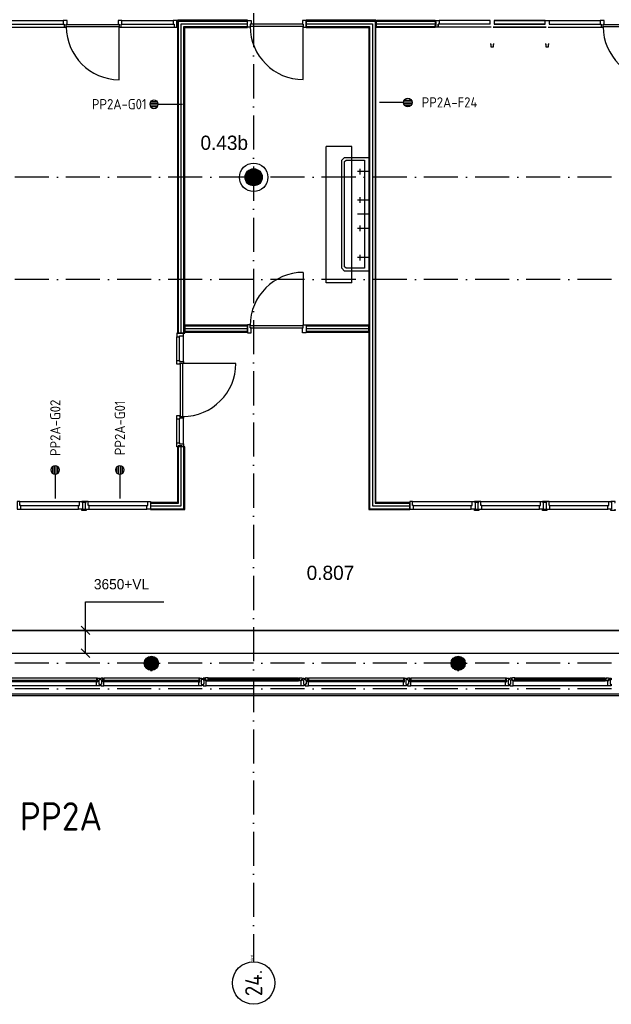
# Model space of a CAD drawing. Header units: millimetres. Extents: x -6587 to 170951, y 244 to 951952.
# Tile 31 of 102: x 52975 to 63387, y 36019 to 53342. Entities that reach past the tile are written whole.
import ezdxf
from ezdxf.enums import TextEntityAlignment as Align

# ---------------------------------------------------------------- set-up
doc = ezdxf.new("R2010")
doc.units = ezdxf.units.MM
doc.header["$LTSCALE"] = 100
doc.linetypes.add('DASHDOT', pattern=[9, 6, -1.5, 0, -1.5])
doc.layers.get('0').update_dxf_attribs({"linetype": 'CONTINUOUS'})
for name, color, linetype in [('AL$7----_STRAMIEN', 1, 'DASHDOT'), ('AL22----_BINNENWAND', 7, 'CONTINUOUS'), ('ALN-----_BLOCKNAAM', 2, 'CONTINUOUS'), ('BOUW', 8, 'CONTINUOUS'), ('EB6431--_ATTRIB', 2, 'CONTINUOUS'), ('EB6441--_ATTRIB', 2, 'CONTINUOUS'), ('EL6431--_CCTV', 3, 'CONTINUOUS'), ('EL6441--_DATACOM', 3, 'CONTINUOUS'), ('KABELGOOT', 8, 'CONTINUOUS'), ('TEKST50', 90, 'CONTINUOUS')]:
    doc.layers.add(name, color=color, linetype=linetype)
doc.styles.add('1_8', font='iso', dxfattribs={"width": 0.7, "height": 1.8})
doc.styles.add('BURO-018', font='BUROFONT.shx', dxfattribs={"height": 180})
doc.styles.add('BURO-025', font='BUROFONT.shx', dxfattribs={"height": 250})
doc.styles.add('MAATVOERING', font='iso.shx')
doc.styles.add('NORATT', font='isocp.shx')
doc.styles.get("Standard").update_dxf_attribs({"font": 'iso.shx'})

# ---------------------------------------------------------------- blocks, each defined once
blk = doc.blocks.new('ES4X2')
for p, q in [((-0.45, 1.4), (-0.45, 2.6)), ((-0.15, 1.27), (-0.15, 2.73)), ((0.15, 1.27), (0.15, 2.73)), ((0.45, 1.4), (0.45, 2.6)), ((0, 1.25), (0, -3))]:
    blk.add_line(p, q)
blk.add_circle((0, 2), 0.75)
at = {"style": '1_8'}
for tag, flags, p in [('NUMMER', 8, (0, 4)), ('INDIENST', 9, (0, 0)), ('GEBOUW', 9, (0, 0)), ('M_CODE', 9, (0, 0)), ('REGIST', 9, (0, 0)), ('CODE', 8, (0, 0))]:
    blk.add_attdef(tag, text='', height=1.8, dxfattribs=dict(at, flags=flags)).set_placement(p, align=Align.MIDDLE_CENTER)
blk = doc.blocks.new('1011')
at = {"layer": 'AL$7----_STRAMIEN', "color": 7, "linetype": 'Continuous'}
blk.add_circle((-750, 0), 750, dxfattribs=at)
at = {"layer": 'AL$7----_STRAMIEN', "color": 3, "linetype": 'Continuous'}
blk.add_attdef('STR-NAAM', text='', height=600, rotation=360, dxfattribs=at).set_placement((-750, 0), align=Align.MIDDLE)
at = {"layer": 'ALN-----_BLOCKNAAM', "linetype": 'Continuous'}
blk.add_text('1011', height=100, dxfattribs=at).set_placement((0, 0))
blk = doc.blocks.new('BU11467H02')
at = {"linetype": 'Continuous'}
blk.add_lwpolyline([(33.5, 114), (-33.5, 114), (-33.5, 67), (-16.5, 67), (-16.5, 0), (16.5, 0), (16.5, 67), (33.5, 67)], close=True, dxfattribs=at)

msp = doc.modelspace()

# ---------------------------------------------------------------- hatches: boundary and pattern name
at = {"layer": 'BOUW'}
h = msp.add_hatch(dxfattribs=at)
h.set_pattern_fill('GEWPBET', color=256, scale=100, angle=90, style=0)
h.set_pattern_definition([(90, (57093.015, 50568.749), (-20, 1e-15), [])])
edge = h.paths.add_edge_path()
edge.add_arc((57093, 50568.7), 150, 0, 360)

# ---------------------------------------------------------------- linework, layer by layer
at = {"layer": 'AL$7----_STRAMIEN', "color": 1}
for p, q in [((57092.8, 77759.8), (57092.8, 36768.7)), ((57092.8, 77759.8), (57092.8, 36768.7)), ((93992.8, 50568.7), (4198.5, 50568.7)), ((93992.8, 48768.7), (4198.5, 48768.7)), ((93992.8, 42018.7), (4579.5, 42018.7)), ((93992.8, 41568.7), (4198.5, 41568.7))]:
    msp.add_line(p, q, dxfattribs=at)
at = {"layer": 'AL22----_BINNENWAND', "color": 8, "linetype": 'Continuous'}
for p, q in [((58818.3, 51111.7), (58368.3, 51111.7)), ((58368.3, 48711.7), (58368.3, 51111.7)), ((58818.3, 48711.7), (58818.3, 51111.7)), ((58818.3, 48711.7), (58368.3, 48711.7))]:
    msp.add_line(p, q, dxfattribs=at)
at = {"layer": 'BOUW'}
for p, q in [((53741.8, 53325.9), (53741.8, 53262.9)), ((53808.8, 53325.9), (53741.8, 53325.9)), ((53741.8, 53262.9), (53758.8, 53262.9)), ((53758.8, 53262.9), (53758.8, 53211.9)), ((53758.8, 53211.9), (53791.8, 53211.9)), ((53791.8, 53262.9), (53808.8, 53262.9)), ((53791.8, 53211.9), (53791.8, 53262.9)), ((53793.8, 53256.9), (54723.8, 53256.9)), ((53793.8, 53215.9), (53793.8, 53256.9)), ((54723.8, 53215.9), (53793.8, 53215.9)), ((53808.8, 53262.9), (53808.8, 53325.9)), ((54708.8, 53325.9), (54708.8, 53262.9)), ((54775.8, 53325.9), (54708.8, 53325.9)), ((54708.8, 53262.9), (54725.8, 53262.9)), ((54723.8, 53256.9), (54723.8, 53215.9)), ((54723.8, 52285.9), (54723.8, 53215.9)), ((54725.8, 53262.9), (54725.8, 53211.9)), ((54725.8, 53211.9), (54758.8, 53211.9)), ((54758.8, 53262.9), (54775.8, 53262.9)), ((54758.8, 53211.9), (54758.8, 53262.9)), ((54775.8, 53262.9), (54775.8, 53325.9)), ((56982.8, 53325.9), (57049.8, 53325.9)), ((56982.8, 53211.9), (56982.8, 53325.9)), ((57032.8, 53211.9), (56982.8, 53211.9)), ((57032.8, 53262.9), (57032.8, 53211.9)), ((57049.8, 53262.9), (57032.8, 53262.9)), ((57966.8, 53262.9), (57032.8, 53262.9)), ((57966.8, 53222.9), (57032.8, 53222.9)), ((57049.8, 53325.9), (57049.8, 53262.9)), ((57949.8, 53325.9), (57949.8, 53262.9)), ((58016.8, 53325.9), (57949.8, 53325.9)), ((57949.8, 53262.9), (57966.8, 53262.9)), ((57966.8, 53262.9), (57966.8, 53211.9)), ((57966.8, 52288.9), (57966.8, 53222.9)), ((57966.8, 53211.9), (58016.8, 53211.9)), ((58016.8, 53211.9), (58016.8, 53325.9)), ((60290.3, 53325.9), (60357.3, 53325.9)), ((60290.3, 53303.9), (60290.3, 53325.9)), ((60306.3, 53303.9), (60290.3, 53303.9)), ((60290.3, 53236.9), (60306.3, 53236.9)), ((60290.3, 53211.9), (60290.3, 53236.9)), ((60340.3, 53211.9), (60290.3, 53211.9)), ((60306.3, 53236.9), (60306.3, 53303.9)), ((60340.3, 53262.9), (60340.3, 53211.9)), ((60357.3, 53262.9), (60340.3, 53262.9)), ((60340.3, 53211.9), (60340.3, 53262.9)), ((61274.8, 53211.9), (60340.3, 53211.9)), ((60357.3, 53325.9), (60357.3, 53262.9)), ((61257.8, 53325.9), (60357.3, 53325.9)), ((61257.8, 53262.9), (60357.3, 53262.9)), ((61257.8, 53262.9), (61257.8, 53325.9)), ((61307.8, 53211.9), (62241.8, 53211.9)), ((62241.8, 53211.9), (61307.8, 53211.9)), ((61324.8, 53325.9), (62224.8, 53325.9)), ((62224.8, 53325.9), (61324.8, 53325.9)), ((61324.8, 53325.9), (62224.8, 53325.9)), ((62224.8, 53325.9), (61324.8, 53325.9)), ((61324.8, 53325.9), (61324.8, 53262.9)), ((61324.8, 53262.9), (62224.8, 53262.9)), ((62224.8, 53262.9), (61324.8, 53262.9)), ((62224.8, 53325.9), (62291.8, 53325.9)), ((62224.8, 53262.9), (62224.8, 53325.9)), ((62274.8, 53211.9), (63208.8, 53211.9)), ((62291.8, 53325.9), (63191.8, 53325.9)), ((62291.8, 53325.9), (62291.8, 53262.9)), ((62291.8, 53262.9), (63191.8, 53262.9)), ((63191.8, 53325.9), (63191.8, 53262.9)), ((63258.8, 53325.9), (63191.8, 53325.9)), ((63191.8, 53262.9), (63208.8, 53262.9)), ((63208.8, 53262.9), (63208.8, 53211.9)), ((63208.8, 53211.9), (63241.8, 53211.9)), ((63241.8, 53262.9), (63258.8, 53262.9)), ((63241.8, 53211.9), (63241.8, 53262.9)), ((63243.8, 53256.9), (64173.8, 53256.9)), ((63243.8, 53215.9), (63243.8, 53256.9)), ((64173.8, 53215.9), (63243.8, 53215.9)), ((63258.8, 53262.9), (63258.8, 53325.9)), ((61274.8, 52909.5), (61257.8, 52909.5)), ((61274.8, 52858.5), (61274.8, 52909.5)), ((61307.8, 52858.5), (61274.8, 52858.5)), ((61307.8, 52909.5), (61307.8, 52858.5)), ((61324.8, 52909.5), (61307.8, 52909.5)), ((62241.8, 52909.5), (62224.8, 52909.5)), ((62241.8, 52858.5), (62241.8, 52909.5)), ((62274.8, 52858.5), (62241.8, 52858.5)), ((62274.8, 52909.5), (62274.8, 52858.5)), ((62291.8, 52909.5), (62274.8, 52909.5)), ((55742.8, 47345.4), (55742.8, 47761.7)), ((55789.8, 47345.4), (55789.8, 47761.7)), ((55856.8, 47328.4), (55856.8, 47778.7)), ((55742.8, 45895.1), (55742.8, 46311.4)), ((55789.8, 45895.1), (55789.8, 46311.4)), ((55856.8, 45878.1), (55856.8, 46328.4)), ((55755.3, 45828.1), (55755.3, 44848.6)), ((55880.3, 45828.1), (55755.3, 45828.1)), ((55770.3, 44833.6), (55770.3, 45828.1)), ((55817.8, 44786.1), (55817.8, 45828.1)), ((55865.3, 44738.6), (55865.3, 45828.1)), ((55880.3, 44723.6), (55880.3, 45828.1)), ((60940.7, 44867.9), (60990.7, 44867.9)), ((60940.7, 44791.9), (60940.7, 44867.9)), ((60990.7, 44867.9), (60990.7, 44728.9)), ((61090.7, 44867.9), (61040.7, 44867.9)), ((61040.7, 44867.9), (61040.7, 44728.9)), ((61090.7, 44867.9), (62140.7, 44867.9)), ((61090.7, 44791.9), (61090.7, 44867.9)), ((62140.7, 44867.9), (62190.7, 44867.9)), ((62140.7, 44791.9), (62140.7, 44867.9)), ((62190.7, 44867.9), (62190.7, 44728.9)), ((55280.1, 44848.6), (55280.1, 44723.6)), ((55755.3, 44848.6), (55280.1, 44848.6)), ((55280.1, 44833.6), (55770.3, 44833.6)), ((55280.1, 44786.1), (55817.8, 44786.1)), ((55280.1, 44738.6), (55865.3, 44738.6)), ((55280.1, 44723.6), (55880.3, 44723.6)), ((60923.7, 44791.9), (60940.7, 44791.9)), ((60923.7, 44728.9), (60923.7, 44791.9)), ((60990.7, 44728.9), (60923.7, 44728.9)), ((61040.7, 44728.9), (61107.7, 44728.9)), ((61107.7, 44791.9), (61090.7, 44791.9)), ((61107.7, 44791.9), (62123.7, 44791.9)), ((61107.7, 44728.9), (61107.7, 44791.9)), ((61107.7, 44728.9), (62123.7, 44728.9)), ((62123.7, 44791.9), (62140.7, 44791.9)), ((62123.7, 44728.9), (62123.7, 44791.9)), ((62190.7, 44728.9), (62123.7, 44728.9)), ((55212.4, 42114.5), (55373.2, 42114.5)), ((55245.6, 42134.5), (55340.1, 42134.5)), ((60612.4, 42114.5), (60773.2, 42114.5)), ((60645.6, 42134.5), (60740.1, 42134.5)), ((55167.9, 42014.5), (55417.8, 42014.5)), ((55168.8, 42034.5), (55416.8, 42034.5)), ((55170.2, 41994.5), (55415.5, 41994.5)), ((55173, 42054.5), (55412.6, 42054.5)), ((55175.9, 41974.5), (55409.7, 41974.5)), ((55180.9, 42074.5), (55404.7, 42074.5)), ((55185.6, 41954.5), (55400, 41954.5)), ((55193.4, 42094.5), (55392.3, 42094.5)), ((55200.5, 41934.5), (55385.1, 41934.5)), ((60567.9, 42014.5), (60817.8, 42014.5)), ((60568.8, 42034.5), (60816.8, 42034.5)), ((60570.2, 41994.5), (60815.5, 41994.5)), ((60573, 42054.5), (60812.6, 42054.5)), ((60575.9, 41974.5), (60809.7, 41974.5)), ((60580.9, 42074.5), (60804.7, 42074.5)), ((60585.6, 41954.5), (60800, 41954.5)), ((60593.4, 42094.5), (60792.3, 42094.5)), ((60600.5, 41934.5), (60785.1, 41934.5)), ((54327.8, 41758.9), (52657.8, 41758.9)), ((54327.8, 41758.9), (54327.8, 41721.9)), ((54339.8, 41758.9), (54327.8, 41758.9)), ((54339.8, 41753.9), (54339.8, 41758.9)), ((54344.8, 41753.9), (54339.8, 41753.9)), ((54344.8, 41691.9), (54344.8, 41758.9)), ((54344.8, 41758.9), (54383.8, 41758.9)), ((54344.8, 41721.9), (54344.8, 41753.9)), ((54383.8, 41758.9), (54383.8, 41752.9)), ((54383.8, 41752.9), (54383.8, 41738.9)), ((54401.8, 41758.9), (54401.8, 41752.9)), ((54440.8, 41758.9), (54401.8, 41758.9)), ((54401.8, 41752.9), (54401.8, 41738.9)), ((54440.8, 41691.9), (54440.8, 41758.9)), ((54440.8, 41753.9), (54445.8, 41753.9)), ((54440.8, 41721.9), (54440.8, 41753.9)), ((54445.8, 41758.9), (54457.8, 41758.9)), ((54445.8, 41753.9), (54445.8, 41758.9)), ((54457.8, 41758.9), (54457.8, 41721.9)), ((56127.8, 41758.9), (54457.8, 41758.9)), ((55223.9, 41914.5), (55361.8, 41914.5)), ((55279.5, 41894.5), (55306.2, 41894.5)), ((56127.8, 41758.9), (56127.8, 41721.9)), ((56139.8, 41758.9), (56127.8, 41758.9)), ((56139.8, 41753.9), (56139.8, 41758.9)), ((56144.8, 41753.9), (56139.8, 41753.9)), ((56144.8, 41691.9), (56144.8, 41758.9)), ((56144.8, 41758.9), (56183.8, 41758.9)), ((56144.8, 41721.9), (56144.8, 41753.9)), ((56183.8, 41758.9), (56183.8, 41752.9)), ((56183.8, 41752.9), (56183.8, 41738.9)), ((56234.8, 41758.9), (56201.8, 41758.9)), ((56201.8, 41758.9), (56201.8, 41729.4)), ((56234.8, 41722.9), (56234.8, 41758.9)), ((56238, 41757.6), (56238, 41727.9)), ((56245.1, 41757.6), (56238, 41757.6)), ((56247.5, 41761.9), (56245.1, 41757.6)), ((56290, 41761.9), (56247.5, 41761.9)), ((56290, 41720.9), (56290, 41761.9)), ((56307, 41759.6), (56290, 41759.6)), ((56290, 41759.6), (56290, 41746.1)), ((56305, 41761.9), (57880.7, 41761.9)), ((56307, 41746.1), (56307, 41759.6)), ((57878.7, 41759.6), (57895.7, 41759.6)), ((57878.7, 41746.1), (57878.7, 41759.6)), ((57895.7, 41761.9), (57938.1, 41761.9)), ((57895.7, 41720.9), (57895.7, 41761.9)), ((57895.7, 41759.6), (57895.7, 41746.1)), ((57938.1, 41761.9), (57940.6, 41757.6)), ((57940.6, 41757.6), (57947.7, 41757.6)), ((57947.7, 41757.6), (57947.7, 41727.9)), ((57950.8, 41758.9), (57983.8, 41758.9)), ((57950.8, 41722.9), (57950.8, 41758.9)), ((57983.8, 41758.9), (57983.8, 41729.4)), ((58001.8, 41758.9), (58001.8, 41752.9)), ((58040.8, 41758.9), (58001.8, 41758.9)), ((58001.8, 41752.9), (58001.8, 41738.9)), ((58040.8, 41691.9), (58040.8, 41758.9)), ((58040.8, 41753.9), (58045.8, 41753.9)), ((58040.8, 41721.9), (58040.8, 41753.9)), ((58045.8, 41758.9), (58057.8, 41758.9)), ((58045.8, 41753.9), (58045.8, 41758.9)), ((59727.8, 41758.9), (58057.8, 41758.9)), ((58057.8, 41758.9), (58057.8, 41721.9)), ((59727.8, 41758.9), (59727.8, 41721.9)), ((59739.8, 41758.9), (59727.8, 41758.9)), ((59739.8, 41753.9), (59739.8, 41758.9)), ((59744.8, 41753.9), (59739.8, 41753.9)), ((59744.8, 41691.9), (59744.8, 41758.9)), ((59744.8, 41758.9), (59783.8, 41758.9)), ((59744.8, 41721.9), (59744.8, 41753.9)), ((59783.8, 41758.9), (59783.8, 41752.9)), ((59783.8, 41752.9), (59783.8, 41738.9)), ((59801.8, 41758.9), (59801.8, 41752.9)), ((59840.8, 41758.9), (59801.8, 41758.9)), ((59801.8, 41752.9), (59801.8, 41738.9)), ((59840.8, 41691.9), (59840.8, 41758.9)), ((59840.8, 41753.9), (59845.8, 41753.9)), ((59840.8, 41721.9), (59840.8, 41753.9)), ((59845.8, 41758.9), (59857.8, 41758.9)), ((59845.8, 41753.9), (59845.8, 41758.9)), ((61527.8, 41758.9), (59857.8, 41758.9)), ((59857.8, 41758.9), (59857.8, 41721.9)), ((60623.9, 41914.5), (60761.8, 41914.5)), ((60679.5, 41894.5), (60706.2, 41894.5)), ((61527.8, 41758.9), (61527.8, 41721.9)), ((61539.8, 41758.9), (61527.8, 41758.9)), ((61539.8, 41753.9), (61539.8, 41758.9)), ((61544.8, 41753.9), (61539.8, 41753.9)), ((61544.8, 41691.9), (61544.8, 41758.9)), ((61544.8, 41758.9), (61583.8, 41758.9)), ((61544.8, 41721.9), (61544.8, 41753.9)), ((61583.8, 41758.9), (61583.8, 41752.9)), ((61583.8, 41752.9), (61583.8, 41738.9)), ((61634.8, 41758.9), (61601.8, 41758.9)), ((61601.8, 41758.9), (61601.8, 41729.4)), ((61634.8, 41722.9), (61634.8, 41758.9)), ((61638, 41757.6), (61638, 41727.9)), ((61645.1, 41757.6), (61638, 41757.6)), ((61647.5, 41761.9), (61645.1, 41757.6)), ((61690, 41761.9), (61647.5, 41761.9)), ((61690, 41720.9), (61690, 41761.9)), ((61707, 41759.6), (61690, 41759.6)), ((61690, 41759.6), (61690, 41746.1)), ((61705, 41761.9), (63280.7, 41761.9)), ((61707, 41746.1), (61707, 41759.6)), ((62368.6, 41746.1), (62368.6, 41759.6)), ((62368.6, 41759.6), (62385.6, 41759.6)), ((62385.6, 41720.9), (62385.6, 41761.9)), ((62385.6, 41759.6), (62385.6, 41746.1)), ((63278.7, 41759.6), (63295.7, 41759.6)), ((63278.7, 41746.1), (63278.7, 41759.6)), ((63295.7, 41761.9), (63338.1, 41761.9)), ((63295.7, 41720.9), (63295.7, 41761.9)), ((63295.7, 41759.6), (63295.7, 41746.1)), ((63338.1, 41761.9), (63340.6, 41757.6)), ((63340.6, 41757.6), (63347.7, 41757.6)), ((63347.7, 41757.6), (63347.7, 41727.9)), ((63350.8, 41758.9), (63383.8, 41758.9)), ((63350.8, 41722.9), (63350.8, 41758.9)), ((63383.8, 41758.9), (63383.8, 41729.4)), ((52642.8, 41719.9), (54342.8, 41719.9)), ((54342.8, 41693.9), (52642.8, 41693.9)), ((54327.8, 41619.9), (52657.8, 41619.9)), ((54327.8, 41721.9), (54344.8, 41721.9)), ((54327.8, 41691.9), (54344.8, 41691.9)), ((54327.8, 41638.9), (54327.8, 41691.9)), ((54327.8, 41630.9), (54327.8, 41638.9)), ((54327.8, 41626.9), (54327.8, 41630.9)), ((54327.8, 41619.9), (54327.8, 41626.9)), ((54364.9, 41619.9), (54327.8, 41619.9)), ((54342.8, 41719.9), (54342.8, 41693.9)), ((54383.8, 41619.9), (54364.9, 41619.9)), ((54369.8, 41728.9), (54369.8, 41648.9)), ((54383.8, 41728.9), (54369.8, 41728.9)), ((54369.8, 41648.9), (54383.8, 41648.9)), ((54383.8, 41738.9), (54383.8, 41728.9)), ((54383.8, 41738.9), (54383.8, 41738.9)), ((54383.8, 41648.9), (54383.8, 41639.4)), ((54383.8, 41639.4), (54383.8, 41625.9)), ((54383.8, 41639.4), (54383.8, 41639.4)), ((54383.8, 41625.9), (54383.8, 41619.9)), ((54401.8, 41738.9), (54401.8, 41728.9)), ((54401.8, 41738.9), (54401.8, 41738.9)), ((54401.8, 41728.9), (54415.8, 41728.9)), ((54401.8, 41648.9), (54401.8, 41639.9)), ((54415.8, 41648.9), (54401.8, 41648.9)), ((54401.8, 41639.9), (54401.8, 41625.9)), ((54401.8, 41639.9), (54401.8, 41639.9)), ((54401.8, 41625.9), (54401.8, 41619.9)), ((54401.8, 41619.9), (54420.8, 41619.9)), ((54415.8, 41728.9), (54415.8, 41648.9)), ((54420.8, 41619.9), (54457.8, 41619.9)), ((54457.8, 41721.9), (54440.8, 41721.9)), ((54457.8, 41691.9), (54440.8, 41691.9)), ((54442.8, 41719.9), (56142.8, 41719.9)), ((54442.8, 41693.9), (54442.8, 41719.9)), ((56142.8, 41693.9), (54442.8, 41693.9)), ((54457.8, 41638.9), (54457.8, 41691.9)), ((54457.8, 41630.9), (54457.8, 41638.9)), ((54457.8, 41626.9), (54457.8, 41630.9)), ((54457.8, 41619.9), (54457.8, 41626.9)), ((56127.8, 41619.9), (54457.8, 41619.9)), ((56127.8, 41721.9), (56144.8, 41721.9)), ((56127.8, 41691.9), (56144.8, 41691.9)), ((56127.8, 41638.9), (56127.8, 41691.9)), ((56127.8, 41630.9), (56127.8, 41638.9)), ((56127.8, 41626.9), (56127.8, 41630.9)), ((56127.8, 41619.9), (56127.8, 41626.9)), ((56164.9, 41619.9), (56127.8, 41619.9)), ((56142.8, 41719.9), (56142.8, 41693.9)), ((56183.8, 41619.9), (56164.9, 41619.9)), ((56169.8, 41728.9), (56169.8, 41648.9)), ((56183.8, 41728.9), (56169.8, 41728.9)), ((56169.8, 41648.9), (56183.8, 41648.9)), ((56183.8, 41738.9), (56183.8, 41728.9)), ((56183.8, 41738.9), (56183.8, 41738.9)), ((56183.8, 41648.9), (56183.8, 41639.4)), ((56183.8, 41639.4), (56183.8, 41625.9)), ((56183.8, 41639.4), (56183.8, 41639.4)), ((56183.8, 41625.9), (56183.8, 41619.9)), ((56201.8, 41729.4), (56215.8, 41729.4)), ((56201.8, 41649.4), (56201.8, 41619.9)), ((56215.8, 41649.4), (56201.8, 41649.4)), ((56201.8, 41619.9), (56257.8, 41619.9)), ((56215.8, 41729.4), (56215.8, 41649.4)), ((56248.8, 41722.9), (56234.8, 41722.9)), ((56238, 41727.9), (56260.5, 41727.9)), ((56248.8, 41707.9), (56248.8, 41722.9)), ((56257.8, 41707.9), (56248.8, 41707.9)), ((56252.5, 41722.9), (56252.5, 41707.9)), ((56260.5, 41722.9), (56252.5, 41722.9)), ((56252.5, 41707.9), (56257.8, 41707.9)), ((56257.8, 41707.9), (56305, 41707.9)), ((56257.8, 41619.9), (56257.8, 41707.9)), ((57927.8, 41619.9), (56257.8, 41619.9)), ((56260.5, 41727.9), (56260.5, 41722.9)), ((56290, 41746.1), (56307, 41746.1)), ((56307, 41720.9), (56290, 41720.9)), ((56292, 41744.1), (57893.7, 41744.1)), ((56292, 41722.9), (56292, 41744.1)), ((57893.7, 41722.9), (56292, 41722.9)), ((56305, 41707.9), (56307, 41720.9)), ((56305, 41707.9), (57880.7, 41707.9)), ((57895.7, 41746.1), (57878.7, 41746.1)), ((57878.7, 41720.9), (57895.7, 41720.9)), ((57880.7, 41707.9), (57878.7, 41720.9)), ((57927.8, 41707.9), (57880.7, 41707.9)), ((57893.7, 41744.1), (57893.7, 41722.9)), ((57925.2, 41727.9), (57925.2, 41722.9)), ((57947.7, 41727.9), (57925.2, 41727.9)), ((57925.2, 41722.9), (57933.2, 41722.9)), ((57933.2, 41707.9), (57927.8, 41707.9)), ((57927.8, 41707.9), (57936.8, 41707.9)), ((57927.8, 41619.9), (57927.8, 41707.9)), ((57983.8, 41619.9), (57927.8, 41619.9)), ((57933.2, 41722.9), (57933.2, 41707.9)), ((57936.8, 41722.9), (57950.8, 41722.9)), ((57936.8, 41707.9), (57936.8, 41722.9)), ((57969.8, 41729.4), (57969.8, 41649.4)), ((57983.8, 41729.4), (57969.8, 41729.4)), ((57969.8, 41649.4), (57983.8, 41649.4)), ((57983.8, 41649.4), (57983.8, 41619.9)), ((58001.8, 41738.9), (58001.8, 41728.9)), ((58001.8, 41738.9), (58001.8, 41738.9)), ((58001.8, 41728.9), (58015.8, 41728.9)), ((58001.8, 41648.9), (58001.8, 41639.9)), ((58015.8, 41648.9), (58001.8, 41648.9)), ((58001.8, 41639.9), (58001.8, 41625.9)), ((58001.8, 41639.9), (58001.8, 41639.9)), ((58001.8, 41625.9), (58001.8, 41619.9)), ((58001.8, 41619.9), (58020.8, 41619.9)), ((58015.8, 41728.9), (58015.8, 41648.9)), ((58020.8, 41619.9), (58057.8, 41619.9)), ((58057.8, 41721.9), (58040.8, 41721.9)), ((58057.8, 41691.9), (58040.8, 41691.9)), ((58042.8, 41719.9), (59742.8, 41719.9)), ((58042.8, 41693.9), (58042.8, 41719.9)), ((59742.8, 41693.9), (58042.8, 41693.9)), ((58057.8, 41638.9), (58057.8, 41691.9)), ((58057.8, 41630.9), (58057.8, 41638.9)), ((58057.8, 41626.9), (58057.8, 41630.9)), ((58057.8, 41619.9), (58057.8, 41626.9)), ((59727.8, 41619.9), (58057.8, 41619.9)), ((59727.8, 41721.9), (59744.8, 41721.9)), ((59727.8, 41691.9), (59744.8, 41691.9)), ((59727.8, 41638.9), (59727.8, 41691.9)), ((59727.8, 41630.9), (59727.8, 41638.9)), ((59727.8, 41626.9), (59727.8, 41630.9)), ((59727.8, 41619.9), (59727.8, 41626.9)), ((59764.9, 41619.9), (59727.8, 41619.9)), ((59742.8, 41719.9), (59742.8, 41693.9)), ((59783.8, 41619.9), (59764.9, 41619.9)), ((59769.8, 41728.9), (59769.8, 41648.9)), ((59783.8, 41728.9), (59769.8, 41728.9)), ((59769.8, 41648.9), (59783.8, 41648.9)), ((59783.8, 41738.9), (59783.8, 41728.9)), ((59783.8, 41738.9), (59783.8, 41738.9)), ((59783.8, 41648.9), (59783.8, 41639.4)), ((59783.8, 41639.4), (59783.8, 41625.9)), ((59783.8, 41639.4), (59783.8, 41639.4)), ((59783.8, 41625.9), (59783.8, 41619.9)), ((59801.8, 41738.9), (59801.8, 41728.9)), ((59801.8, 41738.9), (59801.8, 41738.9)), ((59801.8, 41728.9), (59815.8, 41728.9)), ((59801.8, 41648.9), (59801.8, 41639.9)), ((59815.8, 41648.9), (59801.8, 41648.9)), ((59801.8, 41639.9), (59801.8, 41625.9)), ((59801.8, 41639.9), (59801.8, 41639.9)), ((59801.8, 41625.9), (59801.8, 41619.9)), ((59801.8, 41619.9), (59820.8, 41619.9)), ((59815.8, 41728.9), (59815.8, 41648.9)), ((59820.8, 41619.9), (59857.8, 41619.9)), ((59857.8, 41721.9), (59840.8, 41721.9)), ((59857.8, 41691.9), (59840.8, 41691.9)), ((59842.8, 41719.9), (61542.8, 41719.9)), ((59842.8, 41693.9), (59842.8, 41719.9)), ((61542.8, 41693.9), (59842.8, 41693.9)), ((59857.8, 41638.9), (59857.8, 41691.9)), ((59857.8, 41630.9), (59857.8, 41638.9)), ((59857.8, 41626.9), (59857.8, 41630.9)), ((59857.8, 41619.9), (59857.8, 41626.9)), ((61527.8, 41619.9), (59857.8, 41619.9)), ((61527.8, 41721.9), (61544.8, 41721.9)), ((61527.8, 41691.9), (61544.8, 41691.9)), ((61527.8, 41638.9), (61527.8, 41691.9)), ((61527.8, 41630.9), (61527.8, 41638.9)), ((61527.8, 41626.9), (61527.8, 41630.9)), ((61527.8, 41619.9), (61527.8, 41626.9)), ((61564.9, 41619.9), (61527.8, 41619.9)), ((61542.8, 41719.9), (61542.8, 41693.9)), ((61583.8, 41619.9), (61564.9, 41619.9)), ((61569.8, 41728.9), (61569.8, 41648.9)), ((61583.8, 41728.9), (61569.8, 41728.9)), ((61569.8, 41648.9), (61583.8, 41648.9)), ((61583.8, 41738.9), (61583.8, 41728.9)), ((61583.8, 41738.9), (61583.8, 41738.9)), ((61583.8, 41648.9), (61583.8, 41639.4)), ((61583.8, 41639.4), (61583.8, 41625.9)), ((61583.8, 41639.4), (61583.8, 41639.4)), ((61583.8, 41625.9), (61583.8, 41619.9)), ((61601.8, 41729.4), (61615.8, 41729.4)), ((61601.8, 41649.4), (61601.8, 41619.9)), ((61615.8, 41649.4), (61601.8, 41649.4)), ((61601.8, 41619.9), (61657.8, 41619.9)), ((61615.8, 41729.4), (61615.8, 41649.4)), ((61648.8, 41722.9), (61634.8, 41722.9)), ((61638, 41727.9), (61660.5, 41727.9)), ((61648.8, 41707.9), (61648.8, 41722.9)), ((61657.8, 41707.9), (61648.8, 41707.9)), ((61652.5, 41722.9), (61652.5, 41707.9)), ((61660.5, 41722.9), (61652.5, 41722.9)), ((61652.5, 41707.9), (61657.8, 41707.9)), ((61657.8, 41707.9), (61705, 41707.9)), ((61657.8, 41619.9), (61657.8, 41707.9)), ((63327.8, 41619.9), (61657.8, 41619.9)), ((61660.5, 41727.9), (61660.5, 41722.9)), ((61690, 41746.1), (61707, 41746.1)), ((61707, 41720.9), (61690, 41720.9)), ((61692, 41744.1), (63293.7, 41744.1)), ((61692, 41722.9), (61692, 41744.1)), ((63293.7, 41722.9), (61692, 41722.9)), ((61705, 41707.9), (61707, 41720.9)), ((61705, 41707.9), (63280.7, 41707.9)), ((62385.6, 41746.1), (62368.6, 41746.1)), ((62370.7, 41707.9), (62368.6, 41720.9)), ((62368.6, 41720.9), (62385.6, 41720.9)), ((62383.6, 41744.1), (62383.6, 41722.9)), ((63295.7, 41746.1), (63278.7, 41746.1)), ((63278.7, 41720.9), (63295.7, 41720.9)), ((63280.7, 41707.9), (63278.7, 41720.9)), ((63327.8, 41707.9), (63280.7, 41707.9)), ((63293.7, 41744.1), (63293.7, 41722.9)), ((63325.2, 41727.9), (63325.2, 41722.9)), ((63347.7, 41727.9), (63325.2, 41727.9)), ((63325.2, 41722.9), (63333.2, 41722.9)), ((63333.2, 41707.9), (63327.8, 41707.9)), ((63327.8, 41707.9), (63336.8, 41707.9)), ((63327.8, 41619.9), (63327.8, 41707.9)), ((63383.8, 41619.9), (63327.8, 41619.9)), ((63333.2, 41722.9), (63333.2, 41707.9)), ((63336.8, 41722.9), (63350.8, 41722.9)), ((63336.8, 41707.9), (63336.8, 41722.9)), ((63369.8, 41729.4), (63369.8, 41649.4)), ((63383.8, 41729.4), (63369.8, 41729.4)), ((63369.8, 41649.4), (63383.8, 41649.4)), ((63383.8, 41649.4), (63383.8, 41619.9)), ((49352.8, 41478.7), (67572.8, 41478.7))]:
    msp.add_line(p, q, dxfattribs=at)
for points in [[(52824.8, 53211.9), (53758.8, 53211.9)], [(52841.8, 53325.9), (53741.8, 53325.9)], [(52841.8, 53262.9), (53741.8, 53262.9)], [(54758.8, 53211.9), (55692.8, 53211.9)], [(54775.8, 53325.9), (55675.8, 53325.9)], [(54775.8, 53262.9), (55675.8, 53262.9)], [(55742.8, 53211.9), (55742.8, 53325.9), (55675.8, 53325.9), (55675.8, 53262.9), (55692.8, 53262.9), (55692.8, 53211.9), (55742.8, 53211.9)], [(55770.3, 47829.1), (55770.3, 53316.4), (56982.8, 53316.4)], [(55817.8, 47829.1), (55817.8, 53268.9), (56982.8, 53268.9)], [(55865.3, 47829.1), (55865.3, 53221.4), (56982.8, 53221.4)], [(58016.8, 53316.4), (59229.3, 53316.4), (59229.3, 44833.4), (59840.7, 44833.4)], [(58016.8, 53268.9), (59181.8, 53268.9), (59181.8, 44785.9), (59840.7, 44785.9)], [(58016.8, 53221.4), (59134.3, 53221.4), (59134.3, 44738.4), (59840.7, 44738.4)], [(59256.8, 53316.4), (60290.3, 53316.4)], [(59256.8, 53268.9), (60290.3, 53268.9)], [(59256.8, 53221.4), (60290.3, 53221.4)], [(59119.3, 48919), (58819.3, 48919), (58694.3, 48919), (58644.3, 48969), (58644.3, 50869), (58694.3, 50919), (58819.3, 50919), (59119.3, 50919), (59119.3, 48919)], [(59044.3, 48969), (58819.3, 48969), (58719.3, 48969), (58694.3, 48994), (58694.3, 50844), (58719.3, 50869), (58819.3, 50869), (59044.3, 50869), (59044.3, 48969)], [(59119.3, 50669), (58919.3, 50669)], [(58969.3, 50619), (58969.3, 50719)], [(59119.3, 50169), (58919.3, 50169)], [(58969.3, 50119), (58969.3, 50219)], [(59119.3, 49919), (58919.3, 49919)], [(58969.3, 49619), (58969.3, 49719)], [(59119.3, 49669), (58919.3, 49669)], [(58969.3, 49105.7), (58969.3, 49205.7)], [(59119.3, 49155.7), (58919.3, 49155.7)], [(57966.8, 48896.4), (57966.8, 47962.4)], [(55856.8, 47778.9), (55856.8, 47829.1), (55805.8, 47829.1), (55805.8, 47828.9), (55742.8, 47828.9), (55742.8, 47761.9), (55789.8, 47761.9), (55789.8, 47778.9), (55856.8, 47778.9), (55856.8, 47829.1)], [(56982.8, 47951.4), (55880.3, 47951.4)], [(56982.8, 47903.9), (55880.3, 47903.9)], [(56982.8, 47856.4), (55880.3, 47856.4)], [(56982.8, 47973.4), (56982.8, 47834.4), (57049.8, 47834.4), (57049.8, 47922.4), (57032.8, 47922.4), (57032.8, 47973.4), (56982.8, 47973.4)], [(57032.8, 47962.4), (57966.8, 47962.4)], [(57032.8, 47922.4), (57966.8, 47922.4)], [(58016.8, 47973.4), (58016.8, 47834.4), (57949.8, 47834.4), (57949.8, 47922.4), (57966.8, 47922.4), (57966.8, 47973.4), (58016.8, 47973.4)], [(59119.3, 47951.4), (58016.8, 47951.4)], [(59119.3, 47903.9), (58016.8, 47903.9)], [(59119.3, 47856.4), (58016.8, 47856.4)], [(55805.8, 46361.6), (55805.8, 47295.6)], [(56779.8, 47295.6), (55845.8, 47295.6)], [(55845.8, 46361.6), (55845.8, 47295.6)], [(55765.8, 45828.1), (55742.8, 45828.1), (55742.8, 45895.1), (55789.8, 45895.1), (55789.8, 45878.1), (55856.8, 45878.1), (55856.8, 45828.1), (55832.8, 45828.1), (55832.8, 45845.1), (55765.8, 45845.1), (55765.8, 45828.1), (55742.8, 45828.1)], [(52930.1, 44867.9), (52930.1, 44728.9), (52997.1, 44728.9), (52997.1, 44791.9), (52980.1, 44791.9), (52980.1, 44867.9), (52930.1, 44867.9)], [(52980.1, 44867.9), (54030.1, 44867.9)], [(54080.1, 44867.9), (54080.1, 44728.9), (54013.1, 44728.9), (54013.1, 44791.9), (54030.1, 44791.9), (54030.1, 44867.9), (54080.1, 44867.9)], [(54130.1, 44867.9), (54130.1, 44728.9), (54197.1, 44728.9), (54197.1, 44791.9), (54180.1, 44791.9), (54180.1, 44867.9), (54130.1, 44867.9)], [(54180.1, 44867.9), (55230.1, 44867.9)], [(55280.1, 44867.9), (55280.1, 44728.9), (55213.1, 44728.9), (55213.1, 44791.9), (55230.1, 44791.9), (55230.1, 44867.9), (55280.1, 44867.9)], [(59840.7, 44867.9), (59840.7, 44728.9), (59907.7, 44728.9), (59907.7, 44791.9), (59890.7, 44791.9), (59890.7, 44867.9), (59840.7, 44867.9)], [(59890.7, 44867.9), (60940.7, 44867.9)], [(62240.8, 44867.9), (62240.8, 44728.9), (62307.8, 44728.9), (62307.8, 44791.9), (62290.8, 44791.9), (62290.8, 44867.9), (62240.8, 44867.9)], [(62290.8, 44867.9), (63340.8, 44867.9)], [(63390.8, 44867.9), (63390.8, 44728.9), (63323.8, 44728.9), (63323.8, 44791.9), (63340.8, 44791.9), (63340.8, 44867.9), (63390.8, 44867.9)], [(52997.1, 44791.9), (54013.1, 44791.9)], [(52997.1, 44728.9), (54013.1, 44728.9)], [(54130.1, 44848.4), (54142.6, 44848.4), (54142.6, 44866.4), (54080.1, 44866.4), (54067.6, 44866.4), (54067.6, 44848.4)], [(54130.1, 44723.4), (54142.6, 44723.4), (54142.6, 44705.4), (54080.1, 44705.4), (54067.6, 44705.4), (54067.6, 44723.4)], [(54130.1, 44842.9), (54130.1, 44848.4), (54080.1, 44848.4), (54080.1, 44842.9)], [(54130.1, 44728.9), (54130.1, 44723.4), (54080.1, 44723.4), (54080.1, 44728.9)], [(54197.1, 44791.9), (55213.1, 44791.9)], [(54197.1, 44728.9), (55213.1, 44728.9)], [(59837.7, 44845.9), (59256.8, 44845.9)], [(59837.7, 44725.9), (59256.8, 44725.9)], [(59907.7, 44791.9), (60923.7, 44791.9)], [(59907.7, 44728.9), (60923.7, 44728.9)], [(61040.7, 44848.4), (61053.2, 44848.4), (61053.2, 44866.4), (60990.7, 44866.4), (60978.2, 44866.4), (60978.2, 44848.4)], [(61040.7, 44723.4), (61053.2, 44723.4), (61053.2, 44705.4), (60990.7, 44705.4), (60978.2, 44705.4), (60978.2, 44723.4)], [(61040.7, 44842.9), (61040.7, 44848.4), (60990.7, 44848.4), (60990.7, 44842.9)], [(61040.7, 44728.9), (61040.7, 44723.4), (60990.7, 44723.4), (60990.7, 44728.9)], [(62240.8, 44848.4), (62253.3, 44848.4), (62253.3, 44866.4), (62190.7, 44866.4), (62178.2, 44866.4), (62178.2, 44848.4)], [(62240.8, 44723.4), (62253.3, 44723.4), (62253.3, 44705.4), (62190.7, 44705.4), (62178.2, 44705.4), (62178.2, 44723.4)], [(62240.8, 44842.9), (62240.8, 44848.4), (62190.7, 44848.4), (62190.7, 44842.9)], [(62240.8, 44728.9), (62240.8, 44723.4), (62190.7, 44723.4), (62190.7, 44728.9)], [(62307.8, 44791.9), (63323.8, 44791.9)], [(62307.8, 44728.9), (63323.8, 44728.9)], [(63440.8, 44848.4), (63453.3, 44848.4), (63453.3, 44866.4), (63390.8, 44866.4), (63378.3, 44866.4), (63378.3, 44848.4)], [(63440.8, 44723.4), (63453.3, 44723.4), (63453.3, 44705.4), (63390.8, 44705.4), (63378.3, 44705.4), (63378.3, 44723.4)], [(49352.8, 41619.9), (49352.8, 41448.9), (67823.3, 41448.9)]]:
    msp.add_lwpolyline(points, dxfattribs=at)
for points in [[(55880.3, 47829.1), (55880.3, 53206.4), (56982.8, 53206.4), (56982.8, 53331.4), (55755.3, 53331.4), (55755.3, 47829.1)], [(58016.8, 53206.4), (59119.3, 53206.4), (59119.3, 44723.4), (59840.7, 44723.4), (59840.7, 44848.4), (59244.3, 44848.4), (59244.3, 53331.4), (58016.8, 53331.4)], [(59256.8, 53331.4), (60290.3, 53331.4), (60290.3, 53206.4), (59256.8, 53206.4)], [(56982.8, 47966.4), (55880.3, 47966.4), (55880.3, 47841.4), (56982.8, 47841.4)], [(59119.3, 47966.4), (58016.8, 47966.4), (58016.8, 47841.4), (59119.3, 47841.4)]]:
    msp.add_lwpolyline(points, close=True, dxfattribs=at)
for centre, radius in [((57093, 50568.7), 250), ((57093, 50568.7), 150), ((55292.8, 42018.7), 125), ((60692.8, 42018.7), 125)]:
    msp.add_circle(centre, radius, dxfattribs=at)
for centre, radius, start, end in [((54732.7, 53224.7), 938.9, 180.53799, 269.46201), ((57966.8, 53222.9), 934, 180, 270), ((64182.7, 53224.7), 938.9, 180.53799, 269.46201), ((57966.8, 47962.4), 934, 90, 180), ((55845.8, 47295.6), 934, 270, 0)]:
    msp.add_arc(centre, radius, start, end, dxfattribs=at)
at = {"layer": 'KABELGOOT', "color": 8}
for p, q in [((54134.8, 43098.1, 3650), (55509.8, 43098.1, 3650)), ((54134.8, 42198.1, 3650), (54134.8, 43098.1, 3650)), ((54209.8, 42523.1, 3650), (54059.8, 42673.1, 3650)), ((65309.9, 42595.3, 3710), (49947, 42595.3, 3710)), ((49947, 42595.3, 3650), (65309.9, 42595.3, 3650)), ((54209.8, 42123.1, 3650), (54059.8, 42273.1, 3650)), ((49597, 42195.3, 3710), (65309.9, 42195.3, 3710)), ((49947, 42195.3, 3650), (65309.9, 42195.3, 3650))]:
    msp.add_line(p, q, dxfattribs=at)

# ---------------------------------------------------------------- block references
at = {"layer": 'BOUW', "xscale": -1, "rotation": 90}
for p in [(55856.8, 47311.9), (55856.8, 46344.9)]:
    msp.add_blockref('BU11467H02', p, dxfattribs=at)
at = {"layer": 'BOUW', "xscale": 0.5, "yscale": 0.5, "zscale": 0.5, "rotation": 90}
msp.add_blockref('1011', (57092.8, 36768.7), dxfattribs=at).add_auto_attribs({'STR-NAAM': '24.'})
msp.add_blockref('1011', (57092.8, 36768.7), dxfattribs=at).add_auto_attribs({'STR-NAAM': '24.'})
at = {"layer": 'EL6431--_CCTV'}
ref = msp.add_blockref('ES4X2', (53601.1, 45219.4), dxfattribs=dict(at, xscale=-100, yscale=100, zscale=100))
ref.add_attrib('NUMMER', 'PP2A-G02', dxfattribs={"layer": 'EB6431--_ATTRIB', "color": 1, "height": 180, "rotation": 90, "style": 'NORATT', "flags": 8}).set_placement((53602.3, 46160.5), align=Align.MIDDLE_CENTER)
ref = msp.add_blockref('ES4X2', (54738, 45219.4), dxfattribs=dict(at, xscale=-100, yscale=100, zscale=100))
ref.add_attrib('NUMMER', 'PP2A-G01', dxfattribs={"layer": 'EB6431--_ATTRIB', "color": 1, "height": 180, "rotation": 90, "style": 'NORATT', "flags": 8}).set_placement((54739.3, 46160.5), align=Align.MIDDLE_CENTER)
at = {"layer": 'EL6441--_DATACOM'}
ref = msp.add_blockref('ES4X2', (59606.5, 51883.5), dxfattribs=dict(at, xscale=100, yscale=100, zscale=100, rotation=270))
ref.add_attrib('NUMMER', 'PP2A-F24', dxfattribs={"layer": 'EB6441--_ATTRIB', "color": 1, "height": 180, "style": '1_8', "flags": 8}).set_placement((60539.8, 51887.1), align=Align.MIDDLE_CENTER)
ref = msp.add_blockref('ES4X2', (55539.2, 51853.8), dxfattribs=dict(at, xscale=-100, yscale=100, zscale=100, rotation=90))
ref.add_attrib('NUMMER', 'PP2A-G01', dxfattribs={"layer": 'EB6441--_ATTRIB', "color": 1, "height": 180, "style": '1_8', "flags": 8}).set_placement((54727.2, 51855.4), align=Align.MIDDLE_CENTER)

# ---------------------------------------------------------------- texts
at = {"layer": 'BOUW', "style": 'BURO-025'}
for s, p in [('0.43b', (56157.1, 51051.7)), ('0.807', (58026.2, 43485.5))]:
    msp.add_text(s, height=250, dxfattribs=at).set_placement(p)
at = {"layer": 'KABELGOOT', "color": 8, "style": 'BURO-018'}
msp.add_text('3650+VL', height=180, dxfattribs=at).set_placement((54766.8, 43409.5, 3650), align=Align.MIDDLE)
at = {"layer": 'TEKST50', "style": 'MAATVOERING'}
msp.add_text('PP2A', height=500, dxfattribs=at).set_placement((52978.3, 39074.7))

doc.saveas('drawing.dxf')
